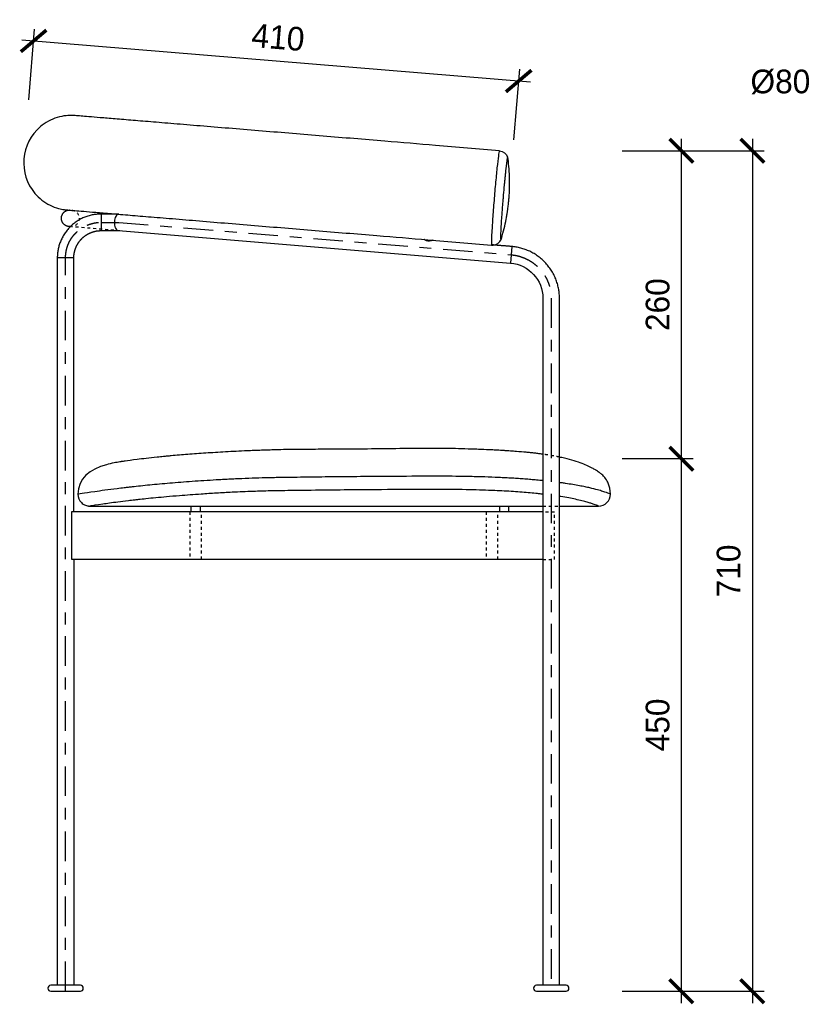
# Model space of a CAD drawing. Header units: millimetres. Extents: x 1291 to 3432, y -722 to 833.
# Tile 4 of 5: x 2104 to 2768, y -11 to 821. Entities that reach past the tile are written whole.
import ezdxf

# ---------------------------------------------------------------- set-up
doc = ezdxf.new("R2010")
doc.units = ezdxf.units.MM
doc.header["$LTSCALE"] = 5
doc.linetypes.add('Center', pattern=[11, 5, -2, 2, -2])
doc.linetypes.add('Hidden', pattern=[1, 0.5, -0.5])
for name, color, linetype, true_color in [('Center', 5, 'Center', 0x0000ff), ('Dimension', 7, 'Continuous', 0x009193), ('Hidden', 30, 'Hidden', 0xff7f00), ('Line 1 outline', 7, 'Continuous', 0x000000), ('Line 2 secondary', 252, 'Continuous', 0x696969), ('Line 3 tangent', 7, 'Continuous', 0xe6e6e6), ('Make2D$Visible$Curves', 7, 'Continuous', 0x000000)]:
    doc.layers.add(name, color=color, linetype=linetype, true_color=true_color)
doc.styles.add('1to10', font='txt')
doc.dimstyles.new('1to10', dxfattribs={"dimscale": 10, "dimtxt": 2, "dimasz": 2, "dimexe": 1, "dimexo": 1, "dimgap": 1, "dimtad": 1, "dimtoh": 1, "dimdec": 0, "dimzin": 1, "dimdsep": 46, "dimtxsty": '1to10', "dimblk": 'ARCHTICK', "dimcen": 1, "dimdle": 1, "dimadec": 0, "dimazin": 1, "dimtfac": 1, "dimtdec": 4, "dimtix": 1, "dimtofl": 0, "dimtmove": 1, "dimatfit": 3, "dimldrblk": 'ARCHTICK', "dimfxl": 1, "dimtolj": 1, "dimtzin": 1, "dimarcsym": 0})

# ---------------------------------------------------------------- blocks, each defined once
blk = doc.blocks.new('_ArchTick')
at = {"color": 0, "linetype": 'ByBlock', "const_width": 0.15}
blk.add_lwpolyline([(-0.5, -0.5), (0.5, 0.5)], dxfattribs=at)
blk = doc.blocks.new('*D5')
at = {"layer": 'Defpoints', "color": 0}
for p in [(2525.5, 769.08), (2110.55, 743.17), (2520.56, 709.29)]:
    blk.add_point(p, dxfattribs=at)
at = {"layer": 'Dimension', "color": 0, "lineweight": -2}
for p, q in [((2111.38, 753.13), (2116.32, 812.93)), ((2105.53, 803.79), (2535.47, 768.26)), ((2521.38, 719.25), (2526.32, 779.05))]:
    blk.add_line(p, q, dxfattribs=at)
at = {"layer": 'Dimension', "color": 0, "lineweight": -2, "xscale": 20, "yscale": 20, "zscale": 20}
for p, rotation in [((2115.5, 802.96), 175.2763530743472), ((2525.5, 769.08), 355.2763530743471)]:
    blk.add_blockref('_ArchTick', p, dxfattribs=dict(at, rotation=rotation))
at = {"layer": 'Dimension', "color": 0, "insert": (2322.14, 805.95), "char_height": 20, "attachment_point": 5, "rotation": 355.27635, "style": '1to10'}
blk.add_mtext('\\A1;410', dxfattribs=at)
blk = doc.blocks.new('*D7')
at = {"layer": 'Defpoints', "color": 0}
for p in [(2822.82, 734.22), (2864.59, 665.98)]:
    blk.add_point(p, dxfattribs=at)
at = {"layer": 'Dimension', "color": 0, "lineweight": -2}
for p, q in [((2781.93, 768.33), (2801.93, 768.33)), ((2801.93, 768.33), (2822.82, 734.22))]:
    blk.add_line(p, q, dxfattribs=at)
at = {"layer": 'Dimension', "color": 0}
for p, q in [((2843.7, 690.1), (2843.7, 710.1)), ((2833.7, 700.1), (2853.7, 700.1))]:
    blk.add_line(p, q, dxfattribs=at)
at = {"layer": 'Dimension', "color": 0, "lineweight": -2, "xscale": 20, "yscale": 20, "zscale": 20, "rotation": 301.4746311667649}
blk.add_blockref('_ArchTick', (2822.82, 734.22), dxfattribs=at)
at = {"layer": 'Dimension', "color": 0, "insert": (2746.69, 768.33), "char_height": 20, "attachment_point": 5, "style": '1to10'}
blk.add_mtext('\\A1;Ø80', dxfattribs=at)
blk = doc.blocks.new('*D10')
at = {"layer": 'Defpoints', "color": 0}
for p in [(2602.99, 710.21), (2602.99, 0), (2722.99, 0)]:
    blk.add_point(p, dxfattribs=at)
at = {"layer": 'Dimension', "color": 0, "lineweight": -2}
for p, q in [((2722.99, 720.21), (2722.99, -10)), ((2612.99, 710.21), (2732.99, 710.21)), ((2612.99, 0), (2732.99, 0))]:
    blk.add_line(p, q, dxfattribs=at)
at = {"layer": 'Dimension', "color": 0, "lineweight": -2, "xscale": 20, "yscale": 20, "zscale": 20}
for p, rotation in [((2722.99, 710.21), 90), ((2722.99, 0), 270)]:
    blk.add_blockref('_ArchTick', p, dxfattribs=dict(at, rotation=rotation))
at = {"layer": 'Dimension', "color": 0, "insert": (2702.99, 355.11), "char_height": 20, "attachment_point": 5, "rotation": 90, "style": '1to10'}
blk.add_mtext('\\A1;710', dxfattribs=at)
blk = doc.blocks.new('*D11')
at = {"layer": 'Defpoints', "color": 0}
for p in [(2602.99, 710.21), (2662.99, 710.21), (2602.99, 450)]:
    blk.add_point(p, dxfattribs=at)
at = {"layer": 'Dimension', "color": 0, "lineweight": -2}
for p, q in [((2662.99, 440), (2662.99, 720.21)), ((2612.99, 710.21), (2672.99, 710.21)), ((2612.99, 450), (2672.99, 450))]:
    blk.add_line(p, q, dxfattribs=at)
at = {"layer": 'Dimension', "color": 0, "lineweight": -2, "xscale": 20, "yscale": 20, "zscale": 20}
for p, rotation in [((2662.99, 710.21), 90), ((2662.99, 450), 270)]:
    blk.add_blockref('_ArchTick', p, dxfattribs=dict(at, rotation=rotation))
at = {"layer": 'Dimension', "color": 0, "insert": (2642.99, 580.11), "char_height": 20, "attachment_point": 5, "rotation": 90, "style": '1to10'}
blk.add_mtext('\\A1;260', dxfattribs=at)
blk = doc.blocks.new('*D12')
at = {"layer": 'Defpoints', "color": 0}
for p in [(2602.99, 450), (2662.99, 450), (2602.99, 0)]:
    blk.add_point(p, dxfattribs=at)
at = {"layer": 'Dimension', "color": 0, "lineweight": -2}
for p, q in [((2662.99, -10), (2662.99, 460)), ((2612.99, 450), (2672.99, 450)), ((2612.99, 0), (2672.99, 0))]:
    blk.add_line(p, q, dxfattribs=at)
at = {"layer": 'Dimension', "color": 0, "lineweight": -2, "xscale": 20, "yscale": 20, "zscale": 20}
for p, rotation in [((2662.99, 450), 90), ((2662.99, 0), 270)]:
    blk.add_blockref('_ArchTick', p, dxfattribs=dict(at, rotation=rotation))
at = {"layer": 'Dimension', "color": 0, "insert": (2642.99, 225), "char_height": 20, "attachment_point": 5, "rotation": 90, "style": '1to10'}
blk.add_mtext('\\A1;450', dxfattribs=at)

msp = doc.modelspace()

# ---------------------------------------------------------------- linework, layer by layer
at = {"layer": 'Center'}
msp.add_lwpolyline([(2172.51, 649.67), (2187.51, 649.67), (2519.03, 622.27)], dxfattribs=at)
msp.add_rational_spline([(2142.51, 619.67), (2142.51, 625.39), (2144.62, 630.71), (2146.91, 636.48), (2151.3, 640.88), (2155.69, 645.27), (2161.46, 647.56), (2166.79, 649.67), (2172.51, 649.67)], [1, 0.982314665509, 1, 0.979395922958, 1, 0.979395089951, 1, 0.982315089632, 1], degree=2, knots=[201.229228, 201.229228, 201.229228, 209.751575, 209.751575, 218.985137, 218.985137, 228.21862, 228.21862, 236.740989, 236.740989, 236.740989], dxfattribs=at)
for points in [[(2142.51, 0), (2142.51, 299.83), (2142.51, 619.67)], [(2552.99, 585.4), (2552.98, 282.5), (2552.98, 0)]]:
    msp.add_open_spline(points, degree=2, dxfattribs=at)
msp.add_rational_spline([(2519.03, 622.27), (2552.99, 619.46), (2552.99, 585.4)], [1, 0.735649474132, 1], degree=2, dxfattribs=at)
at = {"layer": 'Hidden'}
for p, q in [((2188.36, 642.57), (2147.68, 645.94)), ((2247.51, 404.89), (2247.51, 364.89)), ((2257.51, 364.89), (2257.51, 404.89)), ((2497.99, 404.89), (2497.99, 364.89)), ((2507.99, 364.89), (2507.99, 404.89))]:
    msp.add_line(p, q, dxfattribs=at)
msp.add_lwpolyline([(2545.99, 364.89), (2555.77, 364.89), (2555.77, 404.89), (2545.99, 404.89)], dxfattribs=at)
at = {"layer": 'Hidden', "extrusion": (0, 0, -1)}
msp.add_arc((-2147.12, 653.01), 7, 95.62511, 274.72438, dxfattribs=at)
at = {"layer": 'Hidden', "lineweight": -3}
msp.add_open_spline([(2559.99, 451.29), (2559.04, 451.49), (2558.03, 451.7), (2556.97, 451.91), (2555.52, 452.19), (2554, 452.47), (2552.43, 452.73), (2550.38, 453.08), (2548.23, 453.41), (2545.99, 453.73)], degree=3, knots=[1306.737181, 1306.737181, 1306.737181, 1306.737181, 1312.406729, 1312.406729, 1312.406729, 1320.480991, 1320.480991, 1320.480991, 1331.050846, 1331.050846, 1331.050846, 1331.050846], dxfattribs=at)
msp.add_open_spline([(2545.99, 409.89), (2552.99, 409.89), (2559.99, 409.89)], degree=2, dxfattribs=at)
at = {"layer": 'Line 1 outline'}
for p, q in [((2146.57, 660.08), (2146.62, 660.07)), ((2146.64, 660.07), (2146.62, 660.07)), ((2172.51, 642.67), (2187.22, 642.67)), ((2187.22, 642.67), (2518.46, 615.29)), ((2513.2, 629.78), (2513.18, 629.78)), ((2149.51, 404.95), (2149.51, 619.67)), ((2545.99, 585.4), (2545.98, 5.5)), ((2248.51, 409.95), (2248.51, 404.95)), ((2256.51, 404.95), (2256.51, 409.95)), ((2509.28, 409.95), (2509.28, 404.95)), ((2517.28, 404.95), (2517.28, 409.95)), ((2149.51, 364.95), (2149.51, 73.32)), ((2149.51, 73.32), (2149.51, 5.5)), ((2559.99, 5.5), (2559.99, 73.32)), ((2155.01, 5.01), (2130.01, 5.01)), ((2130.01, 0.01), (2155.01, 0.01)), ((2565.49, 5.01), (2540.49, 5.01)), ((2540.49, 0.01), (2565.49, 0.01))]:
    msp.add_line(p, q, dxfattribs=at)
for points in [[(2545.99, 404.95), (2149.51, 404.95)], [(2149.51, 364.95), (2545.99, 364.95)]]:
    msp.add_lwpolyline(points, dxfattribs=at)
at = {"layer": 'Line 1 outline', "extrusion": (0, 0, -1)}
for centre, radius, start, end in [((-2145.99, 653.1), 7, 94.57012, 95.62511), ((-2515.99, 585.4), 30, 94.72425, 180)]:
    msp.add_arc(centre, radius, start, end, dxfattribs=at)
at = {"layer": 'Line 1 outline'}
for centre, start, end in [((2130.01, 2.51), 90, 270), ((2155.01, 2.51), 270, 90), ((2540.49, 2.51), 90, 270), ((2565.49, 2.51), 270, 90)]:
    msp.add_arc(centre, 2.5, start, end, dxfattribs=at)
at = {"layer": 'Line 1 outline', "lineweight": -3}
for points, knots in [([(2150.42, 739.87), (2150.42, 739.87), (2149.23, 739.95), (2148.83, 739.97), (2148.43, 739.99), (2147.22, 740.02), (2146.41, 740.01), (2144.77, 739.95), (2143.94, 739.89), (2140.53, 739.55), (2137.99, 739.04), (2130.28, 736.7), (2125.44, 734.06), (2121.27, 730.53), (2113.16, 723.66), (2108.13, 713.86), (2107.26, 703.3), (2106.39, 692.75), (2109.74, 682.26), (2116.61, 674.15), (2120.14, 669.98), (2124.49, 666.58), (2131.71, 663.01), (2134.13, 662.09), (2137.43, 661.19), (2138.24, 661), (2139.85, 660.67), (2140.65, 660.53), (2141.85, 660.35), (2142.25, 660.3), (2142.94, 660.23), (2143.53, 660.17), (2143.83, 660.14)], [0, 0, 0, 0, 0.000553, 0.000553, 1.241575, 1.241575, 3.781255, 3.781255, 6.375567, 6.375567, 14.461197, 14.461197, 31.54349, 31.54349, 31.54349, 63.773249, 63.773249, 63.773249, 96.003008, 96.003008, 96.003008, 112.595566, 112.595566, 120.449388, 120.449388, 122.969323, 122.969323, 125.436193, 125.436193, 126.641636, 126.641636, 127.545668, 127.545668, 127.545668, 127.545668]), ([(2455.31, 714.67), (2440.97, 715.86), (2426.64, 717.04), (2412.31, 718.23), (2403.6, 718.95), (2394.89, 719.67), (2386.19, 720.39), (2377.5, 721.11), (2368.82, 721.82), (2360.16, 722.54), (2351.53, 723.25), (2342.92, 723.96), (2334.36, 724.67), (2325.81, 725.38), (2317.32, 726.08), (2308.92, 726.77), (2300.32, 727.48), (2291.83, 728.18), (2283.53, 728.87), (2275.24, 729.56), (2267.15, 730.23), (2259.34, 730.87), (2251.49, 731.52), (2243.93, 732.14), (2236.79, 732.73), (2229.71, 733.32), (2223.04, 733.87), (2216.85, 734.38), (2210.63, 734.9), (2204.9, 735.37), (2199.63, 735.8), (2196.92, 736.03), (2194.32, 736.24), (2191.85, 736.45), (2189.25, 736.66), (2186.77, 736.87), (2184.43, 737.06), (2179.74, 737.45), (2175.55, 737.79), (2171.87, 738.1), (2168.18, 738.4), (2165, 738.67), (2162.29, 738.89), (2159.58, 739.11), (2157.35, 739.3), (2155.58, 739.44), (2153.82, 739.59), (2152.53, 739.7), (2151.68, 739.77), (2150.83, 739.84), (2150.42, 739.87), (2150.42, 739.87)], [0, 0, 0, 0, 43.169445, 43.169445, 43.169445, 69.431436, 69.431436, 69.431436, 95.680096, 95.680096, 95.680096, 121.883244, 121.883244, 121.883244, 148.085974, 148.085974, 148.085974, 174.942448, 174.942448, 174.942448, 201.737364, 201.737364, 201.737364, 228.677798, 228.677798, 228.677798, 255.337285, 255.337285, 255.337285, 282.077809, 282.077809, 282.077809, 295.872755, 295.872755, 295.872755, 310.347602, 310.347602, 310.347602, 339.277413, 339.277413, 339.277413, 368.211555, 368.211555, 368.211555, 397.284122, 397.284122, 397.284122, 426.329667, 426.329667, 426.329667, 455.224273, 455.224273, 455.224273, 455.224273]), ([(2517.26, 669.42), (2517.36, 670.62), (2517.45, 671.81), (2517.57, 673.8), (2517.61, 674.51), (2517.66, 675.72), (2517.69, 676.39), (2517.75, 678.04), (2517.77, 678.94), (2517.81, 680.83), (2517.82, 681.83), (2517.82, 684.1), (2517.8, 685.35), (2517.64, 692.08), (2517.24, 697.55), (2516.56, 702.98)], [0, 0, 0, 0, 3.779934, 3.779934, 6.265209, 6.265209, 8.486405, 8.486405, 11.086757, 11.086757, 14.011474, 14.011474, 17.678013, 17.678013, 33.631422, 33.631422, 33.631422, 33.631422]), ([(2511.06, 636.43), (2512.63, 641.7), (2513.93, 647.06), (2515.19, 653.67), (2515.4, 654.88), (2515.77, 657.08), (2515.93, 658.07), (2516.21, 659.96), (2516.33, 660.85), (2516.54, 662.5), (2516.63, 663.16), (2516.77, 664.35), (2516.85, 665.06), (2517.05, 667.03), (2517.17, 668.23), (2517.26, 669.42)], [0.001186, 0.001186, 0.001186, 0.001186, 16.044547, 16.044547, 19.623704, 19.623704, 22.548808, 22.548808, 25.180187, 25.180187, 27.394117, 27.394117, 29.856335, 29.856335, 33.641205, 33.641205, 33.641205, 33.641205]), ([(2143.83, 660.14), (2143.83, 660.14), (2144.24, 660.11), (2145.09, 660.04), (2145.94, 659.97), (2147.24, 659.86), (2149, 659.72), (2150.76, 659.57), (2152.99, 659.39), (2155.7, 659.16), (2158.41, 658.94), (2161.59, 658.68), (2165.28, 658.37), (2168.96, 658.07), (2173.15, 657.72), (2177.84, 657.33), (2180.18, 657.14), (2182.66, 656.93), (2185.26, 656.72), (2187.74, 656.51), (2190.33, 656.3), (2193.05, 656.08), (2198.31, 655.64), (2204.04, 655.17), (2210.26, 654.65), (2216.45, 654.14), (2223.12, 653.59), (2230.2, 653.01), (2237.34, 652.42), (2244.9, 651.79), (2252.75, 651.14), (2260.56, 650.5), (2268.66, 649.83), (2276.94, 649.14), (2285.24, 648.46), (2293.74, 647.75), (2302.34, 647.04), (2310.73, 646.35), (2319.22, 645.65), (2327.77, 644.94), (2336.33, 644.24), (2344.94, 643.52), (2353.57, 642.81), (2362.23, 642.09), (2370.91, 641.38), (2379.6, 640.66), (2388.3, 639.94), (2397.01, 639.22), (2405.73, 638.5), (2420.05, 637.32), (2434.39, 636.13), (2448.72, 634.95)], [0.000608, 0.000608, 0.000608, 0.000608, 28.895214, 28.895214, 28.895214, 57.940759, 57.940759, 57.940759, 87.013326, 87.013326, 87.013326, 115.947468, 115.947468, 115.947468, 144.87728, 144.87728, 144.87728, 159.352126, 159.352126, 159.352126, 173.147072, 173.147072, 173.147072, 199.887596, 199.887596, 199.887596, 226.547084, 226.547084, 226.547084, 253.487517, 253.487517, 253.487517, 280.282434, 280.282434, 280.282434, 307.138907, 307.138907, 307.138907, 333.341637, 333.341637, 333.341637, 359.544785, 359.544785, 359.544785, 385.793446, 385.793446, 385.793446, 412.055436, 412.055436, 412.055436, 455.224881, 455.224881, 455.224881, 455.224881]), ([(2502.6, 630.49), (2504.44, 630.34), (2506.28, 630.83), (2507.79, 631.86), (2507.82, 631.88), (2507.85, 631.9), (2507.87, 631.92), (2508.77, 632.55), (2509.53, 633.38), (2510.21, 634.45), (2510.33, 634.65), (2510.43, 634.84)], [0, 0, 0, 0, 5.622257, 5.622257, 5.622257, 5.720773, 5.720773, 5.720773, 8.969799, 8.969799, 9.802534, 9.802534, 9.802534, 9.802534])]:
    msp.add_open_spline(points, degree=3, knots=knots, dxfattribs=at)
for points in [[(2509.19, 710.22), (2491.23, 711.71), (2473.27, 713.19), (2455.31, 714.67)], [(2509.3, 710.21), (2509.26, 710.22), (2509.23, 710.22), (2509.19, 710.22)], [(2509.21, 710.22), (2509.2, 710.22), (2509.2, 710.22), (2509.19, 710.22)], [(2509.3, 710.21), (2512.51, 709.91), (2515.17, 707.71), (2516.14, 704.73)], [(2448.72, 634.95), (2466.68, 633.46), (2484.64, 631.98), (2502.6, 630.49)], [(2510.42, 634.84), (2510.42, 634.84), (2510.42, 634.84), (2510.42, 634.84)]]:
    msp.add_open_spline(points, degree=3, dxfattribs=at)
msp.add_rational_spline([(2455.32, 714.67), (2455.32, 714.67), (2455.31, 714.67)], [0.995485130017, 0.997724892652, 1], degree=2, dxfattribs=at)
at = {"layer": 'Line 1 outline'}
for points, degree in [([(2516.56, 702.98), (2516.5, 703.46), (2516.29, 704.26), (2516.14, 704.73)], 3), ([(2186.83, 656.67), (2179.67, 656.67), (2172.51, 656.67)], 2), ([(2511.06, 636.43), (2510.93, 635.99), (2510.64, 635.25), (2510.43, 634.84)], 3), ([(2504.2, 630.52), (2503.36, 630.59), (2502.52, 630.66)], 2), ([(2519.61, 629.25), (2511.91, 629.88), (2504.2, 630.52)], 2), ([(2135.51, 619.67), (2135.51, 302.58), (2135.51, 5.5)], 2), ([(2559.99, 73.32), (2559.99, 319.36), (2559.99, 585.4)], 2)]:
    msp.add_open_spline(points, degree=degree, dxfattribs=at)
for points, weights, knots in [([(2146.55, 646.03), (2145.98, 646.08), (2145.41, 646.12), (2138.44, 646.7), (2139.01, 653.67), (2139.58, 660.64), (2146.54, 660.08)], [1, 1, 1, 0.707582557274, 1, 0.707582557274, 1], [438.666206, 438.666206, 438.666206, 439.807472, 439.807472, 450.793624, 450.793624, 461.779775, 461.779775, 461.779775]), ([(2149.51, 619.67), (2149.51, 624.06), (2151.12, 628.13), (2152.88, 632.56), (2156.25, 635.93), (2159.62, 639.3), (2164.04, 641.05), (2168.12, 642.67), (2172.51, 642.67)], [0.999999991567, 0.982314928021, 1, 0.979395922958, 1, 0.979395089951, 1, 0.982315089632, 1], [-448.692271, -448.692271, -448.692271, -440.022246, -440.022246, -430.628683, -430.628683, -421.235198, -421.235198, -412.565151, -412.565151, -412.565151])]:
    msp.add_rational_spline(points, weights, degree=2, knots=knots, dxfattribs=at)
for points, weights in [([(2172.51, 656.67), (2135.51, 656.67), (2135.51, 619.67)], [1, 0.707106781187, 1]), ([(2559.99, 585.4), (2559.99, 625.91), (2519.61, 629.25)], [1, 0.735649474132, 1])]:
    msp.add_rational_spline(points, weights, degree=2, dxfattribs=at)
at = {"layer": 'Line 2 secondary'}
for p, q in [((2147.51, 404.95), (2147.51, 364.95)), ((2149.51, 404.95), (2147.51, 404.95)), ((2147.51, 364.95), (2149.51, 364.95))]:
    msp.add_line(p, q, dxfattribs=at)
at = {"layer": 'Line 2 secondary', "lineweight": -3}
msp.add_open_spline([(2510.56, 635.19), (2510.49, 635.19), (2510.42, 635.62), (2510.41, 636.87), (2510.42, 637.84), (2510.46, 639.58), (2510.56, 641.98), (2510.71, 644.86), (2510.88, 647.86), (2511.12, 651.68), (2511.47, 656.64), (2511.76, 660.66), (2512.09, 664.9), (2512.42, 669.02), (2512.88, 674.49), (2513.29, 679.15), (2513.66, 683.08), (2513.91, 685.7), (2514.22, 688.88), (2514.58, 692.36), (2515.02, 696.46), (2515.42, 699.73), (2515.75, 702.08), (2516.04, 703.78), (2516.19, 704.29), (2516.27, 704.29)], degree=3, knots=[0.00002, 0.00002, 0.00002, 0.00002, 7.551455, 11.525203, 13.564954, 15.673803, 24.093847, 26.630243, 28.512594, 36.57526, 40.656723, 44.971324, 49.27854, 53.594801, 57.32835, 65.668891, 67.766089, 69.916407, 74.31342, 78.710009, 82.987082, 91.44531, 95.684345, 99.917549, 108.38264, 108.38264, 108.38264, 108.38264], dxfattribs=at)
at = {"layer": 'Line 2 secondary'}
for points, knots in [([(2187.51, 656.66), (2187.46, 656.65), (2187.42, 656.65), (2187.37, 656.64), (2187.17, 656.61), (2186.98, 656.55), (2186.6, 656.38), (2186.41, 656.26), (2185.85, 655.84), (2185.5, 655.45), (2185.18, 654.97), (2185.11, 654.85), (2185.04, 654.74), (2184.97, 654.62), (2184.33, 653.48), (2183.88, 651.92), (2183.76, 650.18), (2183.75, 650.01), (2183.74, 649.84), (2183.73, 649.67), (2183.68, 647.94), (2183.97, 646.33), (2184.51, 645.09), (2184.57, 644.96), (2184.63, 644.84), (2184.69, 644.72), (2185, 644.11), (2185.36, 643.63), (2186.16, 642.94), (2186.59, 642.75), (2187.03, 642.69)], [0, 0, 0, 0, 0.294381, 0.294381, 0.294381, 1.515168, 1.515168, 2.736271, 2.736271, 5.180188, 5.180188, 5.180188, 5.73269, 5.73269, 5.73269, 11.01452, 11.01452, 11.01452, 11.524523, 11.524523, 11.524523, 16.729975, 16.729975, 16.729975, 17.269374, 17.269374, 17.269374, 20.040112, 20.040112, 22.808129, 22.808129, 22.808129, 22.808129]), ([(2453.24, 634.73), (2453.24, 634.75), (2452.77, 634.52), (2451.64, 634.14), (2451.2, 634), (2450.22, 633.82), (2449.69, 633.78), (2449.15, 633.81), (2449.11, 633.81), (2449.08, 633.82), (2449.04, 633.82), (2447.97, 633.91), (2447.02, 634.31), (2445.67, 635.06), (2445.26, 635.37), (2445.27, 635.39)], [6.435374, 6.435374, 6.435374, 6.435374, 9.730772, 9.730772, 11.352997, 11.352997, 12.992061, 12.992061, 12.992061, 13.099601, 13.099601, 13.099601, 16.346306, 16.346306, 19.611938, 19.611938, 19.611938, 19.611938])]:
    msp.add_open_spline(points, degree=3, knots=knots, dxfattribs=at)
at = {"layer": 'Line 3 tangent'}
for p, q in [((2172.51, 656.67), (2172.51, 642.67)), ((2519.61, 629.25), (2518.46, 615.29)), ((2149.51, 619.67), (2135.51, 619.67))]:
    msp.add_line(p, q, dxfattribs=at)
at = {"layer": 'Line 3 tangent', "lineweight": -3}
for points, knots in [([(2509.19, 710.22), (2509.05, 710.23), (2508.6, 708.18), (2507.51, 699.3), (2506.16, 685.9), (2504.77, 669.97), (2503.54, 654.08), (2502.7, 640.83), (2502.36, 632.41), (2502.47, 630.5), (2502.6, 630.49)], [0.016726, 0.016726, 0.016726, 0.016726, 12.568728, 25.131738, 37.874915, 50.618093, 63.420295, 76.222497, 88.729354, 100.527162, 100.527162, 100.527162, 100.527162]), ([(2545.99, 431.4), (2544.25, 431.58), (2542.46, 431.75), (2539.04, 432.06), (2537.42, 432.21), (2534.93, 432.41), (2534.09, 432.48), (2532.4, 432.61), (2531.54, 432.68), (2529.82, 432.81), (2528.95, 432.87), (2527.19, 432.99), (2526.31, 433.06), (2523.63, 433.23), (2521.81, 433.35), (2518.13, 433.57), (2516.26, 433.67), (2512.48, 433.87), (2510.57, 433.96), (2504.78, 434.22), (2500.84, 434.38), (2494.86, 434.57), (2492.85, 434.63), (2488.81, 434.74), (2486.79, 434.79), (2480.68, 434.93), (2476.58, 434.99), (2468.35, 435.09), (2464.22, 435.12), (2458.02, 435.14), (2455.95, 435.15), (2451.82, 435.14), (2449.75, 435.14), (2445.62, 435.12), (2443.55, 435.12), (2439.42, 435.1), (2437.36, 435.09), (2422.79, 435.02), (2406.3, 434.91), (2385.71, 434.73), (2373.87, 434.62), (2365.93, 434.54), (2354.05, 434.41), (2346.13, 434.32), (2334.28, 434.16), (2330.33, 434.1), (2324.42, 434.01), (2322.45, 433.97), (2318.51, 433.91), (2316.55, 433.87), (2306.78, 433.65), (2299.11, 433.39), (2290.7, 433.04), (2289.77, 433), (2287.92, 432.92), (2286.99, 432.88), (2285.15, 432.79), (2284.23, 432.75), (2282.41, 432.66), (2281.5, 432.62), (2278.78, 432.48), (2276.98, 432.39), (2273.4, 432.19), (2271.63, 432.09), (2262.85, 431.58), (2256.05, 431.14), (2242.98, 430.2), (2236.7, 429.71), (2224.73, 428.7), (2219.04, 428.18), (2211, 427.41), (2208.4, 427.15), (2203.41, 426.63), (2201.01, 426.38), (2197.57, 425.99), (2196.45, 425.87), (2194.26, 425.61), (2193.2, 425.49), (2190.07, 425.11), (2188.07, 424.87), (2178.5, 423.67), (2172.25, 422.81), (2162.41, 421.39), (2158.83, 420.84), (2155.3, 420.27), (2153.56, 419.99), (2152.99, 419.9), (2152.99, 419.89)], [-438.370887, -438.370887, -438.370887, -438.370887, -432.709175, -432.709175, -427.817462, -427.817462, -425.371606, -425.371606, -422.92575, -422.92575, -420.479893, -420.479893, -418.034037, -418.034037, -413.142325, -413.142325, -408.250612, -408.250612, -403.3589, -403.3589, -393.575475, -393.575475, -388.683762, -388.683762, -383.79205, -383.79205, -374.008625, -374.008625, -364.2252, -364.2252, -359.333487, -359.333487, -354.441775, -354.441775, -349.550062, -349.550062, -344.658349, -344.658349, -315.072295, -305.524649, -295.977004, -286.429359, -286.429359, -267.334068, -267.334068, -257.786423, -257.786423, -253.0126, -253.0126, -248.238778, -248.238778, -229.143487, -229.143487, -226.756576, -226.756576, -224.369664, -224.369664, -221.982753, -221.982753, -219.595842, -219.595842, -214.822019, -214.822019, -210.048196, -210.048196, -190.952906, -190.952906, -171.857615, -171.857615, -152.762325, -152.762325, -143.214679, -143.214679, -133.667034, -133.667034, -128.893211, -128.893211, -124.119389, -124.119389, -114.571744, -114.571744, -76.381162, -76.381162, -38.190581, -38.190581, -19.095291, 0, 0, 0, 0]), ([(2602.99, 419.89), (2602.99, 419.9), (2602.88, 419.95), (2602.37, 420.2), (2600.65, 420.91), (2599.09, 421.52), (2595.32, 422.72), (2593.82, 423.17), (2590.22, 424.16), (2588.11, 424.69), (2584.99, 425.41), (2584.34, 425.56), (2582.98, 425.86), (2582.28, 426.01), (2580.09, 426.47), (2578.52, 426.78), (2573.43, 427.74), (2569.53, 428.4), (2563.91, 429.23), (2562.75, 429.39), (2561.04, 429.63), (2560.52, 429.7), (2559.99, 429.77)], [-617.87486, -617.87486, -617.87486, -617.87486, -608.810436, -579.46055, -579.46055, -540.32685, -540.32685, -520.76, -520.76, -501.19315, -501.19315, -496.301437, -496.301437, -491.409725, -491.409725, -481.6263, -481.6263, -462.05945, -462.05945, -457.167737, -457.167737, -455.075066, -455.075066, -455.075066, -455.075066]), ([(2545.99, 419.95), (2545.48, 420.01), (2543.99, 420.18), (2540.49, 420.55), (2533.08, 421.27), (2521.24, 422.19), (2504.11, 423.12), (2482.67, 423.8), (2465.34, 423.98), (2453.15, 423.99), (2450, 423.98), (2447.89, 423.97), (2445.56, 423.97), (2443.23, 423.96), (2440.9, 423.95), (2426.92, 423.89), (2412.95, 423.8), (2398.99, 423.69), (2389.7, 423.62), (2371.1, 423.46), (2352.54, 423.26), (2343.27, 423.14), (2336.37, 423.06), (2329.48, 422.96), (2322.6, 422.85), (2321.52, 422.83), (2320.44, 422.81), (2319.36, 422.79), (2318.07, 422.77), (2314.37, 422.69), (2308.26, 422.53), (2297.43, 422.18), (2284.53, 421.63), (2269.92, 420.83), (2254.85, 419.87), (2240.7, 418.82), (2224.94, 417.49), (2213.36, 416.39), (2206.18, 415.62), (2204.16, 415.4), (2203.09, 415.28), (2200.13, 414.94), (2194, 414.21), (2183.91, 412.95), (2170.55, 411.1), (2163.92, 410.05), (2162.99, 409.9), (2162.99, 409.89)], [957.824222, 957.824222, 957.824222, 957.824222, 960.129869, 964.527875, 973.01574, 990.510284, 1008.077243, 1029.791177, 1056.905335, 1060.052967, 1066.371349, 1066.371349, 1066.371349, 1073.365562, 1073.365562, 1073.365562, 1115.329695, 1115.329695, 1115.329695, 1143.286667, 1171.260571, 1171.260571, 1171.260571, 1192.089916, 1192.089916, 1192.089916, 1195.362521, 1195.362521, 1195.362521, 1199.297749, 1206.65902, 1214.164969, 1233.112209, 1248.132771, 1263.420405, 1286.277668, 1301.500571, 1327.723517, 1338.635353, 1338.635353, 1338.635353, 1344.428448, 1355.113693, 1374.928963, 1411.925281, 1472.640149, 1494.791337, 1494.791337, 1494.791337, 1494.791337]), ([(2592.99, 409.89), (2592.99, 409.89), (2592.88, 409.95), (2592.49, 410.13), (2592.09, 410.3), (2591.18, 410.69), (2589.02, 411.57), (2583.45, 413.24), (2579.18, 414.37), (2572.53, 415.9), (2565.71, 417.19), (2560.33, 418.03), (2559.99, 418.09)], [747.523329, 747.523329, 747.523329, 747.523329, 763.025733, 788.024295, 788.024295, 788.024295, 845.709779, 864.388898, 882.951335, 901.370253, 931.653368, 933.709031, 933.709031, 933.709031, 933.709031])]:
    msp.add_open_spline(points, degree=3, knots=knots, dxfattribs=at)
at = {"layer": 'Make2D$Visible$Curves', "lineweight": -3}
for points, knots in [([(2545.99, 453.73), (2545.87, 453.74), (2545.76, 453.76), (2545.65, 453.77), (2544.5, 453.93), (2543.53, 454.06), (2542.5, 454.19), (2541.39, 454.33), (2540.24, 454.47), (2539.04, 454.6), (2538.05, 454.72), (2536.81, 454.85), (2535.59, 454.98), (2534.21, 455.13), (2533.09, 455.23), (2531.83, 455.35), (2529.35, 455.58), (2526.14, 455.85), (2523.59, 456.05), (2521.99, 456.18), (2520.29, 456.31), (2518.56, 456.43), (2517.63, 456.5), (2516.7, 456.56), (2515.79, 456.62), (2514.42, 456.71), (2513.83, 456.75), (2512.62, 456.83), (2512, 456.87), (2510.63, 456.95), (2509.14, 457.04), (2508.1, 457.1), (2507.11, 457.15), (2505.23, 457.25), (2504.32, 457.29), (2502.4, 457.38), (2500.37, 457.47), (2496.2, 457.64), (2494.45, 457.71), (2492.42, 457.8), (2490.58, 457.87), (2488.44, 457.95), (2486.53, 458.02), (2484.73, 458.08), (2482.75, 458.14), (2479.19, 458.26), (2475.6, 458.36), (2471.97, 458.44), (2470.2, 458.48), (2468.43, 458.51), (2466.66, 458.54), (2464.96, 458.57), (2463.5, 458.59), (2461.78, 458.62), (2458.65, 458.66), (2455.68, 458.68), (2452.54, 458.69), (2449.47, 458.7), (2446.39, 458.69), (2443.32, 458.67), (2441.78, 458.66), (2440.24, 458.64), (2438.71, 458.63), (2437.18, 458.61), (2435.65, 458.59), (2434.12, 458.57), (2432.6, 458.54), (2431.09, 458.52), (2429.57, 458.5), (2428.06, 458.48), (2426.55, 458.46), (2425.04, 458.44), (2415.98, 458.32), (2406.91, 458.22), (2397.82, 458.13), (2394.91, 458.11), (2392, 458.08), (2389.08, 458.06), (2386.16, 458.04), (2383.23, 458.02), (2380.3, 458), (2377.37, 457.98), (2374.44, 457.97), (2371.5, 457.95), (2365.61, 457.92), (2359.73, 457.9), (2353.85, 457.87), (2350.89, 457.86), (2347.93, 457.85), (2344.97, 457.83), (2343.49, 457.83), (2342, 457.82), (2340.51, 457.81), (2338.97, 457.8), (2337.43, 457.79), (2335.89, 457.77), (2329.79, 457.7), (2323.76, 457.55), (2317.86, 457.35), (2317.16, 457.33), (2316.34, 457.3), (2315.58, 457.27), (2315.38, 457.26), (2315.24, 457.26), (2315, 457.25), (2314.87, 457.25), (2314.29, 457.23), (2313.74, 457.22), (2313.2, 457.2), (2312.37, 457.19), (2311.88, 457.17), (2310.82, 457.14), (2310.46, 457.13), (2309.89, 457.11), (2309.7, 457.1), (2309.56, 457.1), (2308.58, 457.07), (2307.52, 457.03), (2306.62, 457), (2304.89, 456.93), (2303.15, 456.87), (2301.43, 456.8), (2299.95, 456.74), (2297.64, 456.65), (2296.04, 456.58), (2289.71, 456.3), (2283.55, 456), (2277.62, 455.67), (2271.85, 455.34), (2266.29, 455), (2260.99, 454.65), (2255.69, 454.29), (2250.65, 453.93), (2245.86, 453.56), (2243.37, 453.37), (2241.01, 453.18), (2238.71, 452.99), (2236.31, 452.79), (2234, 452.59), (2231.74, 452.38), (2230.66, 452.29), (2229.51, 452.18), (2228.4, 452.07), (2227.28, 451.97), (2226.25, 451.86), (2225.33, 451.77), (2223.49, 451.59), (2221.72, 451.41), (2219.98, 451.22), (2213.29, 450.52), (2207.57, 449.84), (2203.13, 449.29), (2198.77, 448.75), (2195.22, 448.26), (2192.85, 447.93), (2191.66, 447.76), (2190.63, 447.61), (2189.95, 447.51), (2189.9, 447.5), (2189.84, 447.5), (2189.78, 447.49), (2189.73, 447.48), (2189.68, 447.47), (2189.63, 447.46), (2189.58, 447.46), (2189.53, 447.45), (2189.48, 447.44), (2189.43, 447.43), (2189.39, 447.43), (2189.34, 447.42), (2189.3, 447.41), (2189.25, 447.41), (2189.21, 447.4), (2189.17, 447.4), (2189.13, 447.39), (2189.1, 447.38), (2189.06, 447.38), (2189.03, 447.37), (2188.99, 447.37), (2188.97, 447.36), (2188.94, 447.36), (2188.91, 447.36), (2188.89, 447.35), (2188.87, 447.35), (2188.85, 447.35)], [1331.050846, 1331.050846, 1331.050846, 1331.050846, 1331.580974, 1331.580974, 1331.580974, 1336.478066, 1336.478066, 1336.478066, 1341.344423, 1341.344423, 1341.344423, 1346.516374, 1346.516374, 1346.516374, 1351.58161, 1351.58161, 1351.58161, 1362.638375, 1362.638375, 1362.638375, 1369.083351, 1369.083351, 1369.083351, 1372.527059, 1372.527059, 1372.527059, 1376.506787, 1376.506787, 1376.506787, 1378.882478, 1378.882478, 1382.675745, 1382.675745, 1382.675745, 1387.916198, 1387.916198, 1387.916198, 1396.650132, 1396.650132, 1396.650132, 1403.057402, 1403.057402, 1403.057402, 1409.010567, 1409.010567, 1409.010567, 1420.037405, 1420.037405, 1420.037405, 1425.381988, 1425.381988, 1425.381988, 1430.290533, 1430.290533, 1430.290533, 1439.538109, 1439.538109, 1439.538109, 1448.775937, 1448.775937, 1448.775937, 1453.408065, 1453.408065, 1453.408065, 1458.033975, 1458.033975, 1458.033975, 1462.597131, 1462.597131, 1462.597131, 1467.146823, 1467.146823, 1467.146823, 1494.476873, 1494.476873, 1494.476873, 1503.246449, 1503.246449, 1503.246449, 1512.055915, 1512.055915, 1512.055915, 1520.884911, 1520.884911, 1520.884911, 1538.599404, 1538.599404, 1538.599404, 1547.505502, 1547.505502, 1547.505502, 1551.982044, 1551.982044, 1551.982044, 1556.598652, 1556.598652, 1556.598652, 1574.919176, 1574.919176, 1574.919176, 1577.267427, 1577.267427, 1577.267427, 1578.025306, 1578.025306, 1578.929548, 1578.929548, 1580.871629, 1580.871629, 1580.871629, 1583.31619, 1583.31619, 1584.047926, 1584.047926, 1585.033016, 1585.033016, 1585.033016, 1588.105797, 1588.105797, 1588.105797, 1593.696237, 1593.696237, 1593.696237, 1599.537081, 1599.537081, 1599.537081, 1620.499436, 1620.499436, 1620.499436, 1640.971738, 1640.971738, 1640.971738, 1661.448332, 1661.448332, 1661.448332, 1671.911456, 1671.911456, 1671.911456, 1682.579022, 1682.579022, 1682.579022, 1687.805388, 1687.805388, 1687.805388, 1692.88796, 1692.88796, 1692.88796, 1702.942866, 1702.942866, 1702.942866, 1742.735928, 1742.735928, 1742.735928, 1782.189504, 1782.189504, 1782.189504, 1801.872906, 1801.872906, 1801.872906, 1802.872906, 1802.872906, 1802.872906, 1803.872906, 1803.872906, 1803.872906, 1804.872906, 1804.872906, 1804.872906, 1805.872906, 1805.872906, 1805.872906, 1806.872906, 1806.872906, 1806.872906, 1807.872906, 1807.872906, 1807.872906, 1808.872906, 1808.872906, 1808.872906, 1809.872906, 1809.872906, 1809.872906, 1810.872906, 1810.872906, 1810.872906, 1810.872906]), ([(2602.99, 419.89), (2602.99, 423.42), (2602.35, 426.85), (2600.09, 431.5), (2599.21, 432.86), (2597.47, 434.95), (2596.7, 435.75), (2595.5, 436.85), (2595.02, 437.26), (2594.6, 437.58), (2594.29, 437.84), (2593.91, 438.12), (2593.41, 438.48), (2593.3, 438.56), (2593.15, 438.66), (2593.11, 438.69), (2592.99, 438.77), (2592.94, 438.81), (2592.83, 438.88), (2592.78, 438.92), (2592.72, 438.96), (2592.58, 439.06), (2591.85, 439.54), (2590.68, 440.26), (2589.93, 440.7), (2589.13, 441.15), (2588.26, 441.63), (2586.94, 442.34), (2584.02, 443.74), (2582.32, 444.49), (2580.44, 445.24), (2578.66, 445.96), (2576.54, 446.74), (2574.2, 447.51), (2571.91, 448.26), (2569.28, 449.05), (2566.39, 449.79), (2565.68, 449.97), (2564.95, 450.16), (2564.19, 450.34), (2563.54, 450.5), (2562.76, 450.68), (2561.86, 450.88), (2561.27, 451.02), (2560.64, 451.15), (2559.99, 451.29)], [1144.352678, 1144.352678, 1144.352678, 1144.352678, 1154.97489, 1154.97489, 1159.872432, 1159.872432, 1163.174812, 1163.174812, 1164.786988, 1164.786988, 1164.786988, 1165.920437, 1165.920437, 1166.928655, 1166.928655, 1167.81303, 1167.81303, 1170.417027, 1170.417027, 1176.765597, 1176.765597, 1176.765597, 1192.612398, 1192.612398, 1210.435003, 1210.435003, 1210.435003, 1232.004806, 1232.004806, 1253.197748, 1253.197748, 1253.197748, 1273.542202, 1273.542202, 1273.542202, 1293.192117, 1293.192117, 1293.192117, 1298.019593, 1298.019593, 1298.019593, 1302.822212, 1302.822212, 1302.822212, 1306.737181, 1306.737181, 1306.737181, 1306.737181]), ([(2188.45, 447.29), (2186.82, 447.03), (2185.23, 446.76), (2183.68, 446.45), (2181.36, 446), (2179.14, 445.48), (2177.03, 444.9)], [1811.572132, 1811.572132, 1811.572132, 1811.572132, 1816.416933, 1816.416933, 1816.416933, 1823.24878, 1823.24878, 1823.24878, 1823.24878]), ([(2152.99, 419.89), (2152.99, 417.25), (2154.04, 414.7), (2155.92, 412.82), (2156.88, 411.86), (2158.04, 411.1), (2159.91, 410.36), (2160.53, 410.18), (2161.37, 410.02), (2161.58, 409.99), (2161.98, 409.94), (2162.19, 409.92), (2162.49, 409.91), (2162.6, 409.9), (2162.76, 409.9), (2162.81, 409.9), (2162.91, 409.89), (2162.95, 409.89), (2162.99, 409.89)], [1824.24878, 1824.24878, 1824.24878, 1824.24878, 1832.306244, 1832.306244, 1832.306244, 1836.466439, 1836.466439, 1838.435576, 1838.435576, 1839.067471, 1839.067471, 1839.685765, 1839.685765, 1840.002863, 1840.002863, 1840.173153, 1840.173153, 1840.287809, 1840.287809, 1840.287809, 1840.287809]), ([(2592.99, 409.89), (2595.64, 409.89), (2598.18, 410.94), (2600.06, 412.82), (2601.94, 414.7), (2602.99, 417.25), (2602.99, 419.89)], [1128.237765, 1128.237765, 1128.237765, 1128.237765, 1136.295231, 1136.295231, 1136.295231, 1144.352678, 1144.352678, 1144.352678, 1144.352678])]:
    msp.add_open_spline(points, degree=3, knots=knots, dxfattribs=at)
for points, degree in [([(2177.03, 444.9), (2162.95, 440.99), (2152.99, 433.24), (2152.99, 419.89)], 3), ([(2188.85, 447.35), (2188.72, 447.33), (2188.58, 447.31), (2188.45, 447.29)], 3), ([(2162.99, 409.89), (2354.49, 409.89), (2545.99, 409.89)], 2), ([(2559.99, 409.89), (2576.49, 409.89), (2592.99, 409.89)], 2)]:
    msp.add_open_spline(points, degree=degree, dxfattribs=at)
at = {"layer": 'Make2D$Visible$Curves', "color": 30, "lineweight": -3, "true_color": 0xfd8008}
msp.add_open_spline([(2592.7, 438.97), (2592.7, 438.97), (2592.7, 438.97), (2592.7, 438.97)], degree=3, dxfattribs=at)
msp.add_open_spline([(2592.7, 438.97), (2592.7, 438.97), (2592.7, 438.97), (2592.7, 438.97)], degree=3, dxfattribs=at)

# ---------------------------------------------------------------- dimensions: what is measured, and where the dimension line sits
at = {"layer": 'Dimension'}
dim = msp.add_linear_dim(base=(2525.5, 769.08), p1=(2110.55, 743.17), p2=(2520.56, 709.29), angle=355.27635, text='410', dimstyle='1to10', override={"dimscale": 10, "dimtxt": 2, "dimasz": 2, "dimexe": 1, "dimexo": 1, "dimgap": 1, "dimtad": 1, "dimtih": 0, "dimtoh": 0, "dimdec": 0, "dimlfac": 1, "dimzin": 1, "dimtxsty": '1to10', "dimblk": 'ArchTick', "dimsah": 0, "dimcen": 1, "dimdle": 1, "dimazin": 1, "dimtix": 0, "dimtmove": 0, "dimtzin": 1}, dxfattribs=at)
dim.commit()
dim.dimension.update_dxf_attribs({"geometry": '*D5', "text_midpoint": (2322.14, 805.95)})
dim = msp.add_diameter_dim_2p(p1=(2864.59, 665.98), p2=(2822.82, 734.22), text='Ø80', dimstyle='1to10', override={"dimscale": 10, "dimasz": 2, "dimtad": 0, "dimtih": 1, "dimtoh": 1, "dimlfac": 1, "dimtxsty": '1to10', "dimblk": 'ArchTick', "dimsah": 0}, dxfattribs=at)
dim.commit()
dim.dimension.update_dxf_attribs({"geometry": '*D7', "text_midpoint": (2801.93, 768.33), "dimtype": 163})
for base, p1, p2, picture, middle in [((2722.99, 0), (2602.99, 710.21), (2602.99, 0), '*D10', (2702.99, 355.11)), ((2662.99, 710.21), (2602.99, 450), (2602.99, 710.21), '*D11', (2642.99, 580.11)), ((2662.99, 450), (2602.99, 0), (2602.99, 450), '*D12', (2642.99, 225))]:
    dim = msp.add_linear_dim(base=base, p1=p1, p2=p2, angle=90, dimstyle='1to10', override={"dimscale": 10, "dimtxt": 2, "dimasz": 2, "dimexe": 1, "dimexo": 1, "dimgap": 1, "dimtad": 1, "dimtih": 0, "dimtoh": 0, "dimdec": 0, "dimlfac": 1, "dimzin": 1, "dimtxsty": '1to10', "dimblk": 'ArchTick', "dimsah": 0, "dimcen": 1, "dimdle": 1, "dimazin": 1, "dimtix": 0, "dimtmove": 0, "dimtzin": 1}, dxfattribs=at)
    dim.commit()
    dim.dimension.update_dxf_attribs({"geometry": picture, "text_midpoint": middle})

doc.saveas('drawing.dxf')
